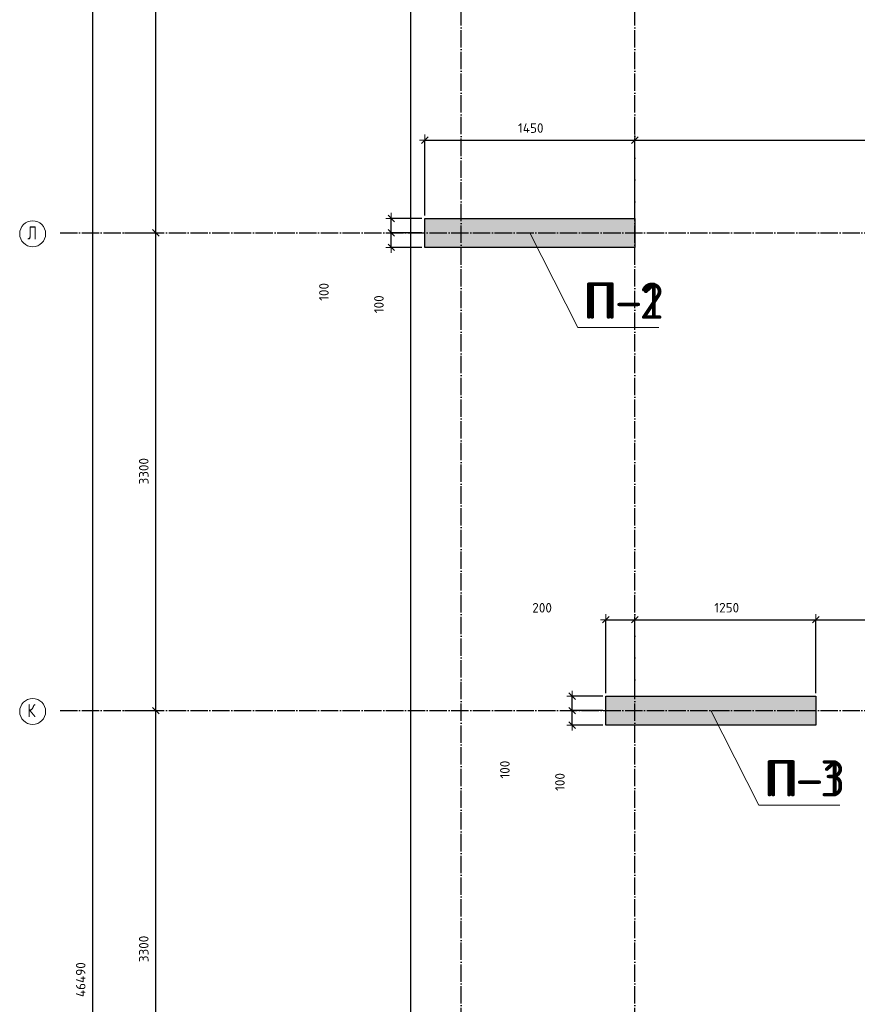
# Model space of a CAD drawing. Header units: millimetres. Extents: x -3057 to 112233, y -2869 to 47508.
# Tile 35 of 48: x 46952 to 52737, y 23071 to 29873. Entities that reach past the tile are written whole.
import ezdxf

# ---------------------------------------------------------------- set-up
doc = ezdxf.new("R2010")
doc.units = ezdxf.units.MM
doc.header["$PDMODE"] = 65
doc.linetypes.add('______11', pattern=[150, 120, -15, 0, -15])
doc.linetypes.add('______5', pattern=[330, 240, -30, 30, -30])
for name, color, linetype, lineweight in [('Standard', 7, 'Continuous', 25), ('Высотная отметка (отверстия)', 7, 'Continuous', 13), ('Размерная линия_ общее', 7, 'Continuous', 13)]:
    doc.layers.add(name, color=color, linetype=linetype, lineweight=lineweight)
doc.layers.add('Осевая линия_ общее', color=7, linetype='______5', lineweight=13, true_color=0xa0a0a0)
doc.styles.add('ISOCPEUR', font='ISOCPEUR')
doc.dimstyles.new('DIMSTYLE_3', dxfattribs={"dimtxt": 66, "dimasz": 75, "dimexe": 0, "dimexo": 0, "dimgap": 33, "dimtad": 2, "dimdec": 0, "dimrnd": 5, "dimzin": 12, "dimdsep": 46, "dimtxsty": 'ISOCPEUR', "dimblk1": 'ALL_ML_STRICH', "dimblk2": 'ALL_ML_STRICH', "dimsah": 1, "dimcen": 0, "dimclrd": 7, "dimclre": 256, "dimclrt": 7, "dimadec": 0, "dimazin": 0, "dimtfac": 1, "dimtdec": 0, "dimtix": 1, "dimtmove": 2, "dimatfit": 3, "dimfxl": 0, "dimtzin": 0, "dimlwd": 0, "dimlwe": -3, "dimarcsym": 0})
doc.dimstyles.new('DIMSTYLE_7', dxfattribs={"dimtxt": 66, "dimasz": 75, "dimexe": 0, "dimexo": 0, "dimgap": 33, "dimtad": 2, "dimdec": 0, "dimrnd": 5, "dimzin": 12, "dimdsep": 46, "dimtxsty": 'ISOCPEUR', "dimblk1": 'ALL_ML_STRICH', "dimblk2": 'ALL_ML_STRICH', "dimsah": 1, "dimcen": 0, "dimclrd": 7, "dimclre": 256, "dimclrt": 7, "dimadec": 0, "dimazin": 0, "dimtfac": 1, "dimtdec": 0, "dimtix": 1, "dimtmove": 2, "dimatfit": 3, "dimfxl": 0, "dimtvp": 1.2, "dimtzin": 0, "dimlwd": 0, "dimlwe": -3, "dimarcsym": 0})

# ---------------------------------------------------------------- blocks, each defined once
blk = doc.blocks.new('ALL_ML_STRICH')
at = {"color": 0, "linetype": 'ByBlock', "lineweight": -2}
for p, q in [((-1, 0), (0.5, 0)), ((-0.3, -0.3), (0.3, 0.3)), ((0, -0.5), (0, 0.5))]:
    blk.add_line(p, q, dxfattribs=at)
blk = doc.blocks.new('*D28')
at = {"layer": 'DEFPOINTS', "color": 7, "linetype": 'Continuous', "lineweight": 13, "transparency": 33554687}
for p in [(47582.2, 46490), (47217, 0), (47455.8, 0)]:
    blk.add_point(p, dxfattribs=at)
at = {"layer": 'Размерная линия_ общее', "color": 253, "linetype": 'Continuous', "lineweight": -2, "true_color": 0xa0a0a0, "transparency": 33554687}
for p, q in [((47562.2, 46490), (47455.8, 46490)), ((47237, 0), (47455.8, 0))]:
    blk.add_line(p, q, dxfattribs=at)
at = {"layer": 'Размерная линия_ общее', "color": 7, "linetype": 'Continuous', "lineweight": -2, "transparency": 33554687}
blk.add_line((47455.8, 0), (47455.8, 46490), dxfattribs=at)
at = {"layer": 'Размерная линия_ общее', "color": 7, "linetype": 'Continuous', "lineweight": 13, "transparency": 33554687, "xscale": 75, "yscale": 75, "zscale": 75}
for p, rotation in [((47455.8, 46490), 90), ((47455.8, 0), 270)]:
    blk.add_blockref('ALL_ML_STRICH', p, dxfattribs=dict(at, rotation=rotation))
at = {"layer": 'Размерная линия_ общее', "color": 7, "linetype": 'Continuous', "lineweight": 13, "transparency": 33554687, "insert": (47372.8, 23241.7), "char_height": 66, "width": 330, "attachment_point": 5, "rotation": 90, "style": 'ISOCPEUR'}
blk.add_mtext('\\A1;{46490}', dxfattribs=at)
blk = doc.blocks.new('*D36')
at = {"layer": 'DEFPOINTS', "color": 7, "linetype": 'Continuous', "lineweight": 13, "transparency": 33554687}
for p in [(47576.2, 25100), (47576.2, 21800), (47891.4, 21800)]:
    blk.add_point(p, dxfattribs=at)
at = {"layer": 'Размерная линия_ общее', "color": 253, "linetype": 'Continuous', "lineweight": -2, "true_color": 0xa0a0a0, "transparency": 33554687}
for p, q in [((47676.2, 25100), (47891.4, 25100)), ((47676.2, 21800), (47891.4, 21800))]:
    blk.add_line(p, q, dxfattribs=at)
at = {"layer": 'Размерная линия_ общее', "color": 7, "linetype": 'Continuous', "lineweight": -2, "transparency": 33554687}
blk.add_line((47891.4, 21800), (47891.4, 25100), dxfattribs=at)
at = {"layer": 'Размерная линия_ общее', "color": 7, "linetype": 'Continuous', "lineweight": 13, "transparency": 33554687, "xscale": 75, "yscale": 75, "zscale": 75}
for p, rotation in [((47891.4, 25100), 90), ((47891.4, 21800), 270)]:
    blk.add_blockref('ALL_ML_STRICH', p, dxfattribs=dict(at, rotation=rotation))
at = {"layer": 'Размерная линия_ общее', "color": 7, "linetype": 'Continuous', "lineweight": 13, "transparency": 33554687, "insert": (47808.4, 23453.3), "char_height": 66, "width": 264, "attachment_point": 5, "rotation": 90, "style": 'ISOCPEUR'}
blk.add_mtext('\\A1;{3300}', dxfattribs=at)
blk = doc.blocks.new('*D37')
at = {"layer": 'DEFPOINTS', "color": 7, "linetype": 'Continuous', "lineweight": 13, "transparency": 33554687}
for p in [(47576.2, 28400), (47576.2, 25100), (47891.4, 25100)]:
    blk.add_point(p, dxfattribs=at)
at = {"layer": 'Размерная линия_ общее', "color": 253, "linetype": 'Continuous', "lineweight": -2, "true_color": 0xa0a0a0, "transparency": 33554687}
for p, q in [((47676.2, 28400), (47891.4, 28400)), ((47676.2, 25100), (47891.4, 25100))]:
    blk.add_line(p, q, dxfattribs=at)
at = {"layer": 'Размерная линия_ общее', "color": 7, "linetype": 'Continuous', "lineweight": -2, "transparency": 33554687}
blk.add_line((47891.4, 25100), (47891.4, 28400), dxfattribs=at)
at = {"layer": 'Размерная линия_ общее', "color": 7, "linetype": 'Continuous', "lineweight": 13, "transparency": 33554687, "xscale": 75, "yscale": 75, "zscale": 75}
for p, rotation in [((47891.4, 28400), 90), ((47891.4, 25100), 270)]:
    blk.add_blockref('ALL_ML_STRICH', p, dxfattribs=dict(at, rotation=rotation))
at = {"layer": 'Размерная линия_ общее', "color": 7, "linetype": 'Continuous', "lineweight": 13, "transparency": 33554687, "insert": (47808.4, 26753.3), "char_height": 66, "width": 264, "attachment_point": 5, "rotation": 90, "style": 'ISOCPEUR'}
blk.add_mtext('\\A1;{3300}', dxfattribs=at)
blk = doc.blocks.new('*D38')
at = {"layer": 'DEFPOINTS', "color": 7, "linetype": 'Continuous', "lineweight": 13, "transparency": 33554687}
for p in [(47576.2, 31700), (47576.2, 28400), (47891.4, 28400)]:
    blk.add_point(p, dxfattribs=at)
at = {"layer": 'Размерная линия_ общее', "color": 253, "linetype": 'Continuous', "lineweight": -2, "true_color": 0xa0a0a0, "transparency": 33554687}
for p, q in [((47676.2, 31700), (47891.4, 31700)), ((47676.2, 28400), (47891.4, 28400))]:
    blk.add_line(p, q, dxfattribs=at)
at = {"layer": 'Размерная линия_ общее', "color": 7, "linetype": 'Continuous', "lineweight": -2, "transparency": 33554687}
blk.add_line((47891.4, 28400), (47891.4, 31700), dxfattribs=at)
at = {"layer": 'Размерная линия_ общее', "color": 7, "linetype": 'Continuous', "lineweight": 13, "transparency": 33554687, "xscale": 75, "yscale": 75, "zscale": 75}
for p, rotation in [((47891.4, 31700), 90), ((47891.4, 28400), 270)]:
    blk.add_blockref('ALL_ML_STRICH', p, dxfattribs=dict(at, rotation=rotation))
at = {"layer": 'Размерная линия_ общее', "color": 7, "linetype": 'Continuous', "lineweight": 13, "transparency": 33554687, "insert": (47808.4, 30053.3), "char_height": 66, "width": 264, "attachment_point": 5, "rotation": 90, "style": 'ISOCPEUR'}
blk.add_mtext('\\A1;{3300}', dxfattribs=at)
blk = doc.blocks.new('СЛОЖНЫЙ_ОБЪЕКТ_0')
at = {"layer": 'Осевая линия_ общее', "color": 253, "linetype": '______11', "lineweight": -3, "true_color": 0xa0a0a0, "transparency": 33554687}
for p, q in [((50000, -2590), (50000, 47490)), ((51200, -2590), (51200, 47490)), ((47230, 28400), (64470, 28400)), ((47230, 25100), (64470, 25100))]:
    blk.add_line(p, q, dxfattribs=at)
at = {"layer": 'Осевая линия_ общее', "color": 7, "linetype": 'Continuous', "lineweight": 13, "transparency": 33554687}
for centre in [(47041.1, 28394.1), (47041.1, 25094.1)]:
    blk.add_circle(centre, 89.6, dxfattribs=at)
at = {"layer": 'Осевая линия_ общее', "color": 7, "linetype": 'Continuous', "lineweight": 13, "transparency": 33554687, "char_height": 90, "width": 107.95, "attachment_point": 7, "style": 'ISOCPEUR'}
for s, insert in [('\\W0.80;Л', (47005.1, 28355)), ('\\W0.80;К', (47005.1, 25055))]:
    blk.add_mtext(s, dxfattribs=dict(at, insert=insert))
blk = doc.blocks.new('*D186')
at = {"layer": 'DEFPOINTS', "color": 7, "linetype": 'Continuous', "lineweight": 13, "transparency": 33554687}
for p in [(49750, 29041.1), (49750, 28500), (51200, 28500)]:
    blk.add_point(p, dxfattribs=at)
at = {"layer": 'Размерная линия_ общее', "color": 253, "linetype": 'Continuous', "lineweight": -2, "true_color": 0xa0a0a0, "transparency": 33554687}
for p, q in [((49750, 28520), (49750, 29041.1)), ((51200, 28520), (51200, 29041.1))]:
    blk.add_line(p, q, dxfattribs=at)
at = {"layer": 'Размерная линия_ общее', "color": 7, "linetype": 'Continuous', "lineweight": -2, "transparency": 33554687}
blk.add_line((49750, 29041.1), (51200, 29041.1), dxfattribs=at)
at = {"layer": 'Размерная линия_ общее', "color": 7, "linetype": 'Continuous', "lineweight": 13, "transparency": 33554687, "xscale": 75, "yscale": 75, "zscale": 75, "rotation": 180}
blk.add_blockref('ALL_ML_STRICH', (49750, 29041.1), dxfattribs=at)
at = {"layer": 'Размерная линия_ общее', "color": 7, "linetype": 'Continuous', "lineweight": 13, "transparency": 33554687, "xscale": 75, "yscale": 75, "zscale": 75}
blk.add_blockref('ALL_ML_STRICH', (51200, 29041.1), dxfattribs=at)
at = {"layer": 'Размерная линия_ общее', "color": 7, "linetype": 'Continuous', "lineweight": 13, "transparency": 33554687, "insert": (50481.6, 29124.1), "char_height": 66, "width": 264, "attachment_point": 5, "style": 'ISOCPEUR'}
blk.add_mtext('\\A1;{1450}', dxfattribs=at)
blk = doc.blocks.new('*D187')
at = {"layer": 'DEFPOINTS', "color": 7, "linetype": 'Continuous', "lineweight": 13, "transparency": 33554687}
for p in [(51200, 29041.1), (51200, 28500), (55000, 28500)]:
    blk.add_point(p, dxfattribs=at)
at = {"layer": 'Размерная линия_ общее', "color": 253, "linetype": 'Continuous', "lineweight": -2, "true_color": 0xa0a0a0, "transparency": 33554687}
for p, q in [((51200, 28520), (51200, 29041.1)), ((55000, 28520), (55000, 29041.1))]:
    blk.add_line(p, q, dxfattribs=at)
at = {"layer": 'Размерная линия_ общее', "color": 7, "linetype": 'Continuous', "lineweight": -2, "transparency": 33554687}
blk.add_line((51200, 29041.1), (55000, 29041.1), dxfattribs=at)
at = {"layer": 'Размерная линия_ общее', "color": 7, "linetype": 'Continuous', "lineweight": 13, "transparency": 33554687, "xscale": 75, "yscale": 75, "zscale": 75, "rotation": 180}
blk.add_blockref('ALL_ML_STRICH', (51200, 29041.1), dxfattribs=at)
at = {"layer": 'Размерная линия_ общее', "color": 7, "linetype": 'Continuous', "lineweight": 13, "transparency": 33554687, "xscale": 75, "yscale": 75, "zscale": 75}
blk.add_blockref('ALL_ML_STRICH', (55000, 29041.1), dxfattribs=at)
at = {"layer": 'Размерная линия_ общее', "color": 7, "linetype": 'Continuous', "lineweight": 13, "transparency": 33554687, "insert": (53103.3, 29124.1), "char_height": 66, "width": 264, "attachment_point": 5, "style": 'ISOCPEUR'}
blk.add_mtext('\\A1;{3800}', dxfattribs=at)
blk = doc.blocks.new('*D289')
at = {"layer": 'DEFPOINTS', "color": 7, "linetype": 'Continuous', "lineweight": 13, "transparency": 33554687}
for p in [(49750, 28400), (49518, 28300), (49750, 28300)]:
    blk.add_point(p, dxfattribs=at)
at = {"layer": 'Размерная линия_ общее', "color": 253, "linetype": 'Continuous', "lineweight": -2, "true_color": 0xa0a0a0, "transparency": 33554687}
for p, q in [((49730, 28400), (49518, 28400)), ((49730, 28300), (49518, 28300))]:
    blk.add_line(p, q, dxfattribs=at)
at = {"layer": 'Размерная линия_ общее', "color": 7, "linetype": 'Continuous', "lineweight": -2, "transparency": 33554687}
blk.add_line((49518, 28300), (49518, 28400), dxfattribs=at)
at = {"layer": 'Размерная линия_ общее', "color": 7, "linetype": 'Continuous', "lineweight": 13, "transparency": 33554687, "xscale": 75, "yscale": 75, "zscale": 75}
for p, rotation in [((49518, 28400), 90), ((49518, 28300), 270)]:
    blk.add_blockref('ALL_ML_STRICH', p, dxfattribs=dict(at, rotation=rotation))
at = {"layer": 'Размерная линия_ общее', "color": 7, "linetype": 'Continuous', "lineweight": 13, "transparency": 33554687, "insert": (49432.6, 27907.1), "char_height": 66, "width": 198, "attachment_point": 5, "rotation": 90, "style": 'ISOCPEUR'}
blk.add_mtext('\\A1;{100}', dxfattribs=at)
blk = doc.blocks.new('*D290')
at = {"layer": 'DEFPOINTS', "color": 7, "linetype": 'Continuous', "lineweight": 13, "transparency": 33554687}
for p in [(49750, 28500), (49518, 28400), (49750, 28400)]:
    blk.add_point(p, dxfattribs=at)
at = {"layer": 'Размерная линия_ общее', "color": 253, "linetype": 'Continuous', "lineweight": -2, "true_color": 0xa0a0a0, "transparency": 33554687}
for p, q in [((49730, 28500), (49518, 28500)), ((49730, 28400), (49518, 28400))]:
    blk.add_line(p, q, dxfattribs=at)
at = {"layer": 'Размерная линия_ общее', "color": 7, "linetype": 'Continuous', "lineweight": -2, "transparency": 33554687}
blk.add_line((49518, 28400), (49518, 28500), dxfattribs=at)
at = {"layer": 'Размерная линия_ общее', "color": 7, "linetype": 'Continuous', "lineweight": 13, "transparency": 33554687, "xscale": 75, "yscale": 75, "zscale": 75}
for p, rotation in [((49518, 28500), 90), ((49518, 28400), 270)]:
    blk.add_blockref('ALL_ML_STRICH', p, dxfattribs=dict(at, rotation=rotation))
at = {"layer": 'Размерная линия_ общее', "color": 7, "linetype": 'Continuous', "lineweight": 13, "transparency": 33554687, "insert": (49052.6, 27992.4), "char_height": 66, "width": 198, "attachment_point": 5, "rotation": 90, "style": 'ISOCPEUR'}
blk.add_mtext('\\A1;{100}', dxfattribs=at)
blk = doc.blocks.new('*D291')
at = {"layer": 'DEFPOINTS', "color": 7, "linetype": 'Continuous', "lineweight": 13, "transparency": 33554687}
for p in [(51000, 25100), (50768, 25000), (51000, 25000)]:
    blk.add_point(p, dxfattribs=at)
at = {"layer": 'Размерная линия_ общее', "color": 253, "linetype": 'Continuous', "lineweight": -2, "true_color": 0xa0a0a0, "transparency": 33554687}
for p, q in [((50980, 25100), (50768, 25100)), ((50980, 25000), (50768, 25000))]:
    blk.add_line(p, q, dxfattribs=at)
at = {"layer": 'Размерная линия_ общее', "color": 7, "linetype": 'Continuous', "lineweight": -2, "transparency": 33554687}
blk.add_line((50768, 25000), (50768, 25100), dxfattribs=at)
at = {"layer": 'Размерная линия_ общее', "color": 7, "linetype": 'Continuous', "lineweight": 13, "transparency": 33554687, "xscale": 75, "yscale": 75, "zscale": 75}
for p, rotation in [((50768, 25100), 90), ((50768, 25000), 270)]:
    blk.add_blockref('ALL_ML_STRICH', p, dxfattribs=dict(at, rotation=rotation))
at = {"layer": 'Размерная линия_ общее', "color": 7, "linetype": 'Continuous', "lineweight": 13, "transparency": 33554687, "insert": (50682.6, 24607.1), "char_height": 66, "width": 198, "attachment_point": 5, "rotation": 90, "style": 'ISOCPEUR'}
blk.add_mtext('\\A1;{100}', dxfattribs=at)
blk = doc.blocks.new('*D292')
at = {"layer": 'DEFPOINTS', "color": 7, "linetype": 'Continuous', "lineweight": 13, "transparency": 33554687}
for p in [(51000, 25200), (50768, 25100), (51000, 25100)]:
    blk.add_point(p, dxfattribs=at)
at = {"layer": 'Размерная линия_ общее', "color": 253, "linetype": 'Continuous', "lineweight": -2, "true_color": 0xa0a0a0, "transparency": 33554687}
for p, q in [((50980, 25200), (50768, 25200)), ((50980, 25100), (50768, 25100))]:
    blk.add_line(p, q, dxfattribs=at)
at = {"layer": 'Размерная линия_ общее', "color": 7, "linetype": 'Continuous', "lineweight": -2, "transparency": 33554687}
blk.add_line((50768, 25100), (50768, 25200), dxfattribs=at)
at = {"layer": 'Размерная линия_ общее', "color": 7, "linetype": 'Continuous', "lineweight": 13, "transparency": 33554687, "xscale": 75, "yscale": 75, "zscale": 75}
for p, rotation in [((50768, 25200), 90), ((50768, 25100), 270)]:
    blk.add_blockref('ALL_ML_STRICH', p, dxfattribs=dict(at, rotation=rotation))
at = {"layer": 'Размерная линия_ общее', "color": 7, "linetype": 'Continuous', "lineweight": 13, "transparency": 33554687, "insert": (50302.6, 24692.4), "char_height": 66, "width": 198, "attachment_point": 5, "rotation": 90, "style": 'ISOCPEUR'}
blk.add_mtext('\\A1;{100}', dxfattribs=at)
blk = doc.blocks.new('*D342')
at = {"layer": 'DEFPOINTS', "color": 7, "linetype": 'Continuous', "lineweight": 13, "transparency": 33554687}
for p in [(51000, 25727.8), (51000, 25200), (51200, 25200)]:
    blk.add_point(p, dxfattribs=at)
at = {"layer": 'Размерная линия_ общее', "color": 253, "linetype": 'Continuous', "lineweight": -2, "true_color": 0xa0a0a0, "transparency": 33554687}
for p, q in [((51000, 25220), (51000, 25727.8)), ((51200, 25220), (51200, 25727.8))]:
    blk.add_line(p, q, dxfattribs=at)
at = {"layer": 'Размерная линия_ общее', "color": 7, "linetype": 'Continuous', "lineweight": -2, "transparency": 33554687}
blk.add_line((51000, 25727.8), (51200, 25727.8), dxfattribs=at)
at = {"layer": 'Размерная линия_ общее', "color": 7, "linetype": 'Continuous', "lineweight": 13, "transparency": 33554687, "xscale": 75, "yscale": 75, "zscale": 75, "rotation": 180}
blk.add_blockref('ALL_ML_STRICH', (51000, 25727.8), dxfattribs=at)
at = {"layer": 'Размерная линия_ общее', "color": 7, "linetype": 'Continuous', "lineweight": 13, "transparency": 33554687, "xscale": 75, "yscale": 75, "zscale": 75}
blk.add_blockref('ALL_ML_STRICH', (51200, 25727.8), dxfattribs=at)
at = {"layer": 'Размерная линия_ общее', "color": 7, "linetype": 'Continuous', "lineweight": 13, "transparency": 33554687, "insert": (50559.8, 25810.4), "char_height": 66, "width": 198, "attachment_point": 5, "style": 'ISOCPEUR'}
blk.add_mtext('\\A1;{200}', dxfattribs=at)
blk = doc.blocks.new('*D343')
at = {"layer": 'DEFPOINTS', "color": 7, "linetype": 'Continuous', "lineweight": 13, "transparency": 33554687}
for p in [(51200, 25727.8), (51200, 25200), (52450, 25200)]:
    blk.add_point(p, dxfattribs=at)
at = {"layer": 'Размерная линия_ общее', "color": 253, "linetype": 'Continuous', "lineweight": -2, "true_color": 0xa0a0a0, "transparency": 33554687}
for p, q in [((51200, 25220), (51200, 25727.8)), ((52450, 25220), (52450, 25727.8))]:
    blk.add_line(p, q, dxfattribs=at)
at = {"layer": 'Размерная линия_ общее', "color": 7, "linetype": 'Continuous', "lineweight": -2, "transparency": 33554687}
blk.add_line((51200, 25727.8), (52450, 25727.8), dxfattribs=at)
at = {"layer": 'Размерная линия_ общее', "color": 7, "linetype": 'Continuous', "lineweight": 13, "transparency": 33554687, "xscale": 75, "yscale": 75, "zscale": 75, "rotation": 180}
blk.add_blockref('ALL_ML_STRICH', (51200, 25727.8), dxfattribs=at)
at = {"layer": 'Размерная линия_ общее', "color": 7, "linetype": 'Continuous', "lineweight": 13, "transparency": 33554687, "xscale": 75, "yscale": 75, "zscale": 75}
blk.add_blockref('ALL_ML_STRICH', (52450, 25727.8), dxfattribs=at)
at = {"layer": 'Размерная линия_ общее', "color": 7, "linetype": 'Continuous', "lineweight": 13, "transparency": 33554687, "insert": (51834.9, 25810.8), "char_height": 66, "width": 264, "attachment_point": 5, "style": 'ISOCPEUR'}
blk.add_mtext('\\A1;{1250}', dxfattribs=at)
blk = doc.blocks.new('*D344')
at = {"layer": 'DEFPOINTS', "color": 7, "linetype": 'Continuous', "lineweight": 13, "transparency": 33554687}
for p in [(52450, 25727.8), (52450, 25200), (54680, 25200)]:
    blk.add_point(p, dxfattribs=at)
at = {"layer": 'Размерная линия_ общее', "color": 253, "linetype": 'Continuous', "lineweight": -2, "true_color": 0xa0a0a0, "transparency": 33554687}
for p, q in [((52450, 25220), (52450, 25727.8)), ((54680, 25220), (54680, 25727.8))]:
    blk.add_line(p, q, dxfattribs=at)
at = {"layer": 'Размерная линия_ общее', "color": 7, "linetype": 'Continuous', "lineweight": -2, "transparency": 33554687}
blk.add_line((52450, 25727.8), (54680, 25727.8), dxfattribs=at)
at = {"layer": 'Размерная линия_ общее', "color": 7, "linetype": 'Continuous', "lineweight": 13, "transparency": 33554687, "xscale": 75, "yscale": 75, "zscale": 75, "rotation": 180}
blk.add_blockref('ALL_ML_STRICH', (52450, 25727.8), dxfattribs=at)
at = {"layer": 'Размерная линия_ общее', "color": 7, "linetype": 'Continuous', "lineweight": 13, "transparency": 33554687, "xscale": 75, "yscale": 75, "zscale": 75}
blk.add_blockref('ALL_ML_STRICH', (54680, 25727.8), dxfattribs=at)
at = {"layer": 'Размерная линия_ общее', "color": 7, "linetype": 'Continuous', "lineweight": 13, "transparency": 33554687, "insert": (53568.3, 25810.8), "char_height": 66, "width": 264, "attachment_point": 5, "style": 'ISOCPEUR'}
blk.add_mtext('\\A1;{2230}', dxfattribs=at)

msp = doc.modelspace()

# ---------------------------------------------------------------- hatches: boundary and pattern name
at = {"linetype": 'Continuous', "lineweight": 13, "transparency": 33554687}
for points in [[(49750, 28500), (49750, 28300), (51200, 28300), (51200, 28500)], [(51000, 25200), (51000, 25000), (52450, 25000), (52450, 25200)]]:
    msp.add_hatch(color=7, dxfattribs=at).paths.add_polyline_path(points)

# ---------------------------------------------------------------- linework, layer by layer
at = {"color": 7, "linetype": 'Continuous', "lineweight": -3, "transparency": 33554687}
for p, q in [((49750, 28300), (49750, 28500)), ((49750, 28500), (51200, 28500)), ((51200, 28500), (51200, 28300)), ((51200, 28300), (49750, 28300)), ((51000, 25000), (51000, 25200)), ((51000, 25200), (52450, 25200)), ((52450, 25200), (52450, 25000)), ((52450, 25000), (51000, 25000))]:
    msp.add_line(p, q, dxfattribs=at)
at = {"layer": 'Standard', "color": 7, "linetype": 'Continuous', "lineweight": 25, "transparency": 33554687}
msp.add_lwpolyline([(49650, -350.2), (75250, -350.2), (75250, 46690), (49650, 46690), (49650, -350.2)], dxfattribs=at)
at = {"layer": 'Высотная отметка (отверстия)', "color": 7, "linetype": 'Continuous', "lineweight": 13, "transparency": 33554687}
for points in [[(50475, 28400), (50806.2, 27746.5), (51366.2, 27746.5)], [(50475, 28400), (50806.2, 27746.5), (51366.2, 27746.5)], [(51725, 25100), (52056.2, 24446.5), (52616.2, 24446.5)], [(51725, 25100), (52056.2, 24446.5), (52616.2, 24446.5)]]:
    msp.add_lwpolyline(points, dxfattribs=at)

# ---------------------------------------------------------------- block references
at = {"layer": 'Осевая линия_ общее', "color": 253, "linetype": '______11', "lineweight": -3, "true_color": 0xa0a0a0, "transparency": 33554687}
msp.add_blockref('СЛОЖНЫЙ_ОБЪЕКТ_0', (0, 0), dxfattribs=at)

# ---------------------------------------------------------------- texts
at = {"layer": 'Высотная отметка (отверстия)', "color": 7, "linetype": 'Continuous', "lineweight": 13, "transparency": 33554687, "char_height": 75, "attachment_point": 8, "style": 'ISOCPEUR'}
for s, insert, width in [('\\A1;{\\fISOCPEUR|i0|b0;\\H250.000000;\\W1.000000;\\C7;П-2}\\P', (51121.2, 27806.5), 664.583), ('\\A1;{\\fISOCPEUR|i0|b0;\\H250.000000;\\W1.000000;\\C7;П-1}\\P', (51121.2, 27806.5), 604.167), ('\\A1;{\\fISOCPEUR|i0|b0;\\H250.000000;\\W1.000000;\\C7;П-3}\\P', (52371.2, 24506.5), 664.583), ('\\A1;{\\fISOCPEUR|i0|b0;\\H250.000000;\\W1.000000;\\C7;П-1}\\P', (52371.2, 24506.5), 604.167)]:
    msp.add_mtext(s, dxfattribs=dict(at, insert=insert, width=width))

# ---------------------------------------------------------------- dimensions: what is measured, and where the dimension line sits
at = {"layer": 'Размерная линия_ общее', "color": 7, "linetype": 'Continuous', "lineweight": 13, "transparency": 33554687}
for base, p1, p2, dimstyle, picture, middle in [((47455.8, 46490), (47237, 0), (47562.2, 46490), 'DIMSTYLE_3', '*D28', (47372.8, 23241.7)), ((47891.4, 31700), (47676.2, 28400), (47676.2, 31700), 'DIMSTYLE_3', '*D38', (47808.4, 30053.3)), ((49518, 28500), (49730, 28400), (49730, 28500), 'DIMSTYLE_7', '*D290', (49052.6, 27992.4)), ((47891.4, 28400), (47676.2, 25100), (47676.2, 28400), 'DIMSTYLE_3', '*D37', (47808.4, 26753.3)), ((49518, 28400), (49730, 28300), (49730, 28400), 'DIMSTYLE_7', '*D289', (49432.6, 27907.1)), ((50768, 25200), (50980, 25100), (50980, 25200), 'DIMSTYLE_7', '*D292', (50302.6, 24692.4)), ((47891.4, 25100), (47676.2, 21800), (47676.2, 25100), 'DIMSTYLE_3', '*D36', (47808.4, 23453.3)), ((50768, 25100), (50980, 25000), (50980, 25100), 'DIMSTYLE_7', '*D291', (50682.6, 24607.1))]:
    dim = msp.add_linear_dim(base=base, p1=p1, p2=p2, angle=90, dimstyle=dimstyle, override={"dimpost": '<>', "dimclrd": 7, "dimclre": 253, "dimclrt": 7, "dimlwd": 0, "dimlwe": 65533}, dxfattribs=at)
    dim.commit()
    dim.dimension.update_dxf_attribs({"geometry": picture, "text_midpoint": middle, "dimtype": 160})
for base, p1, p2, picture, middle in [((51200, 29041.1), (49750, 28520), (51200, 28520), '*D186', (50481.6, 29124.1)), ((55000, 29041.1), (51200, 28520), (55000, 28520), '*D187', (53103.3, 29124.1)), ((51200, 25727.8), (51000, 25220), (51200, 25220), '*D342', (50559.8, 25810.4)), ((52450, 25727.8), (51200, 25220), (52450, 25220), '*D343', (51834.9, 25810.8)), ((54680, 25727.8), (52450, 25220), (54680, 25220), '*D344', (53568.3, 25810.8))]:
    dim = msp.add_linear_dim(base=base, p1=p1, p2=p2, dimstyle='DIMSTYLE_3', override={"dimpost": '<>', "dimclrd": 7, "dimclre": 253, "dimclrt": 7, "dimlwd": 0, "dimlwe": 65533}, dxfattribs=at)
    dim.commit()
    dim.dimension.update_dxf_attribs({"geometry": picture, "text_midpoint": middle, "dimtype": 160})

doc.saveas('drawing.dxf')
